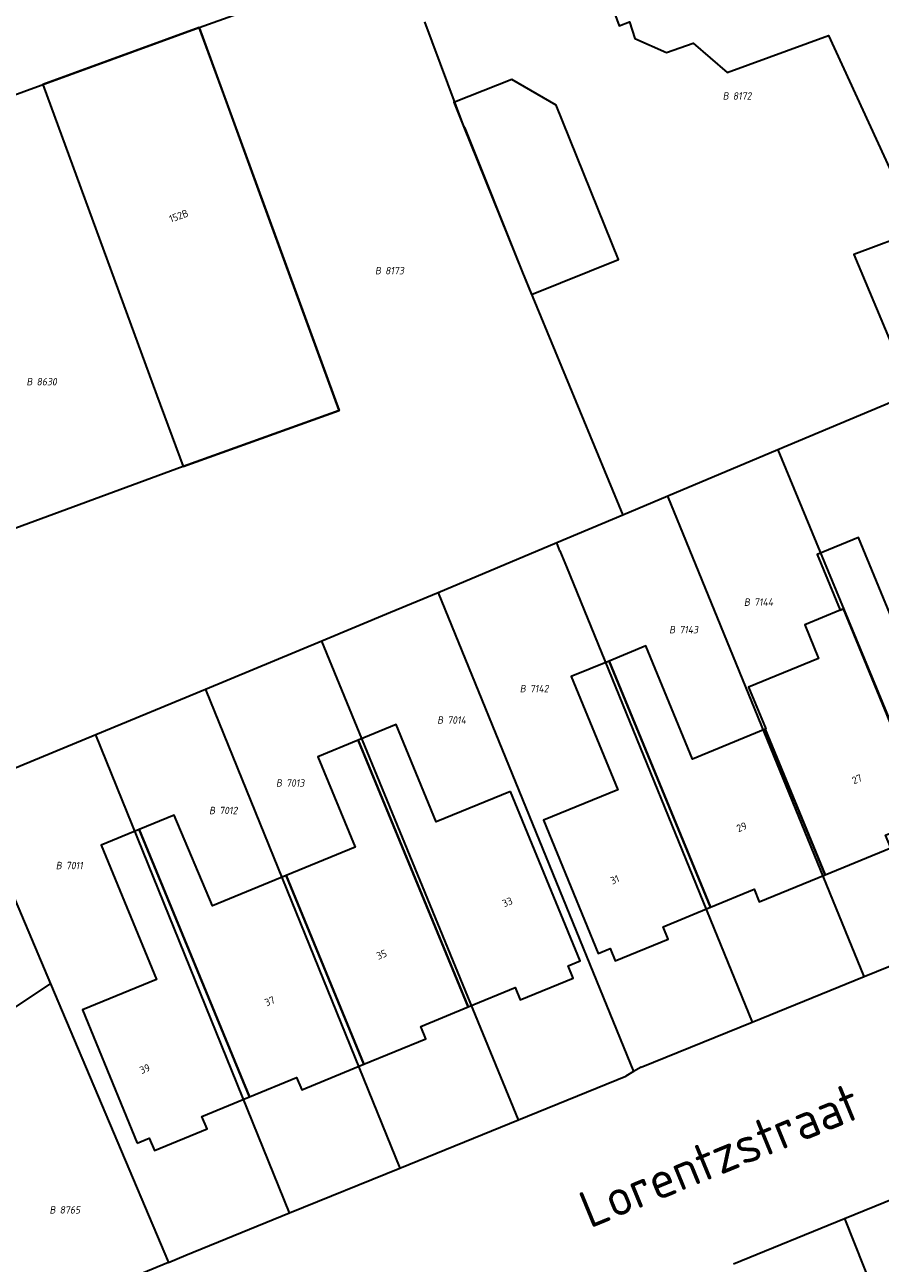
# Model space of a CAD drawing. Header units: metres. Extents: x 154989 to 155512, y 461341 to 461832.
# Tile 5 of 46: x 155123 to 155164, y 461665 to 461725. Entities that reach past the tile are written whole.
import ezdxf
from ezdxf.enums import TextEntityAlignment as Align
from ezdxf.lldxf.tags import DXFTag

# ---------------------------------------------------------------- set-up
doc = ezdxf.new("R2010")
doc.units = ezdxf.units.M
doc.layers.add('B-WE-KG-GRENS_PERCEEL-S', color=150, linetype='Continuous', lineweight=25, true_color=0x007fff, plot=False)
for name, color, linetype, lineweight in [('B-WE-OG-BEBOUWING-G', 7, 'Continuous', 35), ('B-WE-OG-BEBOUWING_HUISNUMMER-T18', 10, 'Continuous', 18), ('X-XX-AL-T18', 10, 'Continuous', 18)]:
    doc.layers.add(name, color=color, linetype=linetype, lineweight=lineweight)
doc.layers.add('N-WE-KG-GRENS_KADASTRAAL-G', color=150, linetype='KG-KADASTRAAL-SO', lineweight=35, true_color=0x007fff)
doc.styles.add('NLCS-ISO', font='NLCS-ISO.ttf')
doc.styles.add('NLCS-ISO-M1000-T18', font='NLCS-ISO.ttf', dxfattribs={"height": 1.8})
doc.styles.add('NLCS-ISO-M200-T18', font='NLCS-ISO.ttf', dxfattribs={"height": 0.36})
tags = doc.linetypes.add('KG-KADASTRAAL-SO', pattern='A,5.5,-2,["K",Standard,S=1.8,R=0,X=0,Y=-0.9],-2,5.5,-2,[5,NLCS.SHX,S=0.75,R=0,X=0,Y=0],-2', length=19).pattern_tags.tags
tags[6] = DXFTag(74, 10)

# ---------------------------------------------------------------- blocks, each defined once
blk = doc.blocks.new('SKG-PERCEELNUMMER-SO')
at = {"style": 'NLCS-ISO', "oblique": 10, "flags": 1}
for tag, p in [('GEMEENTECODE', (0, 2.55)), ('PERCEELGROOTTE', (0, -2.45))]:
    blk.add_attdef(tag, text='', height=1.8, dxfattribs=at).set_placement(p, align=Align.MIDDLE_CENTER)
at = {"style": 'NLCS-ISO', "oblique": 10}
blk.add_attdef('SECTIE', text='', height=1.8, dxfattribs=at).set_placement((-0.5, 0), align=Align.MIDDLE_RIGHT)
blk.add_attdef('PERCEELNUMMER', text='', height=1.8, dxfattribs=at).set_placement((0.5, 0), align=Align.MIDDLE_LEFT)

msp = doc.modelspace()

# ---------------------------------------------------------------- linework, layer by layer
at = {"layer": 'B-WE-OG-BEBOUWING-G', "flags": 128}
for points in [[(155170.289, 461708.891), (155175.778, 461711.151), (155167.054, 461730.626), (155166.563, 461730.349), (155164.401, 461736.468), (155150.898, 461731.606), (155149.49, 461731.099), (155151.72, 461724.988), (155152.231, 461725.182), (155152.489, 461724.372), (155154.021, 461723.682), (155155.32, 461724.138), (155156.976, 461722.719), (155161.903, 461724.513), (155166.256, 461715.039), (155163.131, 461713.858), (155165.973, 461707.112), (155169.147, 461708.42)], [(155123.713, 461722.131), (155129.259, 461707.019), (155130.528, 461703.563), (155138.123, 461706.277), (155134.39, 461716.478), (155132.502, 461721.637), (155131.309, 461724.896)], [(155147.471, 461711.917), (155151.686, 461713.615), (155148.659, 461721.128), (155146.501, 461722.379), (155143.72, 461721.276), (155143.693, 461721.265), (155144.15, 461720.131), (155147.024, 461712.997)], [(155162.465, 461696.573), (155162.634, 461696.642), (155166.8, 461686.501), (155169.1, 461687.446), (155169.346, 461686.848), (155171.917, 461687.905), (155171.672, 461688.502), (155172.255, 461688.742), (155168.717, 461697.349), (155165.102, 461695.863), (155163.356, 461700.11), (155161.349, 461699.286)], [(155166.8, 461686.501), (155162.634, 461696.642), (155162.465, 461696.573), (155160.746, 461695.866), (155161.419, 461694.227), (155158.02, 461692.83), (155158.853, 461690.804), (155158.821, 461690.791), (155161.731, 461683.709), (155164.926, 461685.023), (155164.677, 461685.628)], [(155158.821, 461690.791), (155155.287, 461689.338), (155153.027, 461694.835), (155151.245, 461694.102), (155156.163, 461682.131), (155158.288, 461683.004), (155158.538, 461682.397), (155161.731, 461683.709)], [(155151.245, 461694.102), (155149.396, 461693.342), (155151.655, 461687.847), (155148.047, 461686.363), (155150.708, 461679.889), (155151.29, 461680.129), (155151.536, 461679.529), (155154.106, 461680.585), (155153.859, 461681.184), (155156.163, 461682.131)], [(155146.439, 461687.764), (155142.832, 461686.28), (155140.884, 461691.015), (155139.046, 461690.259), (155144.385, 461677.284), (155146.675, 461678.226), (155146.921, 461677.629), (155149.494, 461678.681), (155149.245, 461679.284), (155149.83, 461679.525)], [(155135.539, 461683.671), (155139.314, 461674.495), (155142.327, 461675.735), (155142.08, 461676.336), (155144.385, 461677.284), (155139.046, 461690.259), (155137.083, 461689.451), (155138.894, 461685.053)], [(155135.539, 461683.671), (155131.965, 461682.199), (155130.093, 461686.601), (155128.402, 461685.905), (155133.75, 461672.908), (155136.047, 461673.853), (155136.294, 461673.252), (155139.314, 461674.495)], [(155128.305, 461670.667), (155128.887, 461670.907), (155129.135, 461670.304), (155131.692, 461671.362), (155131.446, 461671.96), (155133.75, 461672.908), (155128.402, 461685.905), (155126.552, 461685.144), (155129.235, 461678.625), (155125.639, 461677.145)]]:
    msp.add_lwpolyline(points, close=True, dxfattribs=at)
at = {"layer": 'N-WE-KG-GRENS_KADASTRAAL-G', "ltscale": 0.2, "flags": 128}
for points in [[(155131.309, 461724.896), (155141.079, 461728.403)], [(155142.257, 461725.174), (155144.15, 461720.131), (155144.222, 461720.015), (155147.024, 461712.997)], [(155104.497, 461711.361), (155117.486, 461719.864), (155131.309, 461724.896)], [(155131.309, 461724.896), (155138.123, 461706.277), (155130.528, 461703.563), (155121.149, 461700.102), (155120.623, 461699.656), (155114.933, 461695.826)], [(155147.024, 461712.997), (155151.908, 461701.201)], [(155165.973, 461707.112), (155159.442, 461704.367)], [(155159.442, 461704.367), (155154.099, 461702.121)], [(155159.442, 461704.367), (155169.11, 461680.977)], [(155154.099, 461702.121), (155151.908, 461701.201)], [(155163.635, 461678.757), (155154.099, 461702.121)], [(155151.908, 461701.201), (155148.69, 461699.848)], [(155148.69, 461699.848), (155142.923, 461697.424)], [(155148.848, 461699.453), (155148.69, 461699.848)], [(155148.848, 461699.453), (155149.163, 461698.689)], [(155149.163, 461698.689), (155158.186, 461676.547)], [(155142.923, 461697.424), (155140.614, 461696.454)], [(155142.923, 461697.424), (155152.427, 461674.141)], [(155140.614, 461696.454), (155137.279, 461695.071)], [(155137.279, 461695.071), (155131.619, 461692.724)], [(155146.837, 461671.795), (155137.279, 461695.071)], [(155131.619, 461692.724), (155126.282, 461690.512)], [(155131.619, 461692.724), (155141.064, 461669.447)], [(155126.282, 461690.512), (155120.058, 461687.931)], [(155135.71, 461667.27), (155126.282, 461690.512)], [(155121.752, 461683.929), (155124.091, 461678.4)], [(155163.635, 461678.757), (155169.11, 461680.977)], [(155158.186, 461676.547), (155163.635, 461678.757)], [(155106.17, 461666.506), (155124.091, 461678.4)], [(155124.091, 461678.4), (155129.822, 461664.856)], [(155152.793, 461674.36), (155158.186, 461676.547)], [(155146.837, 461671.795), (155152.045, 461673.913)], [(155152.427, 461674.141), (155152.045, 461673.913)], [(155152.793, 461674.36), (155152.427, 461674.141)], [(155141.064, 461669.447), (155146.837, 461671.795)], [(155135.71, 461667.27), (155141.064, 461669.447)], [(155162.671, 461666.994), (155166.07, 461668.384)], [(155130.657, 461665.215), (155135.71, 461667.27)], [(155157.286, 461664.792), (155162.671, 461666.994)], [(155162.671, 461666.994), (155171.666, 461644.359)], [(155129.822, 461664.856), (155117.2, 461659.655), (155115.928, 461659.444), (155114.749, 461659.538), (155112.961, 461659.881), (155111.475, 461660.25), (155110.333, 461661.031), (155108.878, 461662.506)], [(155129.822, 461664.856), (155130.657, 461665.215)]]:
    msp.add_lwpolyline(points, dxfattribs=at)

# ---------------------------------------------------------------- block references
at = {"layer": 'B-WE-KG-GRENS_PERCEEL-S', "xscale": 0.2, "yscale": 0.2, "zscale": 0.2}
for p, values in [((155157.151, 461721.573), {'PERCEELNUMMER': '8172', 'SECTIE': 'B'}), ((155140.252, 461713.082), {'PERCEELNUMMER': '8173', 'SECTIE': 'B'}), ((155123.309, 461707.682), {'PERCEELNUMMER': '8630', 'SECTIE': 'B'}), ((155158.184, 461696.965), {'PERCEELNUMMER': '7144', 'SECTIE': 'B'}), ((155154.552, 461695.627), {'PERCEELNUMMER': '7143', 'SECTIE': 'B'}), ((155147.289, 461692.76), {'PERCEELNUMMER': '7142', 'SECTIE': 'B'}), ((155143.275, 461691.231), {'PERCEELNUMMER': '7014', 'SECTIE': 'B'}), ((155135.439, 461688.172), {'PERCEELNUMMER': '7013', 'SECTIE': 'B'}), ((155132.189, 461686.835), {'PERCEELNUMMER': '7012', 'SECTIE': 'B'}), ((155124.735, 461684.159), {'PERCEELNUMMER': '7011', 'SECTIE': 'B'}), ((155124.431, 461667.418), {'PERCEELNUMMER': '8765', 'SECTIE': 'B'})]:
    msp.add_blockref('SKG-PERCEELNUMMER-SO', p, dxfattribs=at).add_auto_attribs(values)

# ---------------------------------------------------------------- texts
at = {"layer": 'B-WE-OG-BEBOUWING_HUISNUMMER-T18', "style": 'NLCS-ISO-M200-T18'}
for s, rotation, p in [('152B', 20.2, (155130.32, 461715.739)), ('27', 22.5, (155163.286, 461688.357)), ('29', 22.5, (155157.682, 461686.032)), ('31', 22.5, (155151.516, 461683.473)), ('33', 22.6, (155146.293, 461682.381)), ('35', 22.6, (155140.179, 461679.831)), ('37', 22.6, (155134.742, 461677.563)), ('39', 22.6, (155128.67, 461674.273))]:
    msp.add_text(s, height=0.36, rotation=rotation, dxfattribs=at).set_placement(p, align=Align.MIDDLE)
at = {"layer": 'X-XX-AL-T18', "style": 'NLCS-ISO-M1000-T18'}
msp.add_text('Lorentzstraat', height=1.8, rotation=22.3, dxfattribs=at).set_placement((155156.608, 461670.065), align=Align.MIDDLE)

doc.saveas('drawing.dxf')
